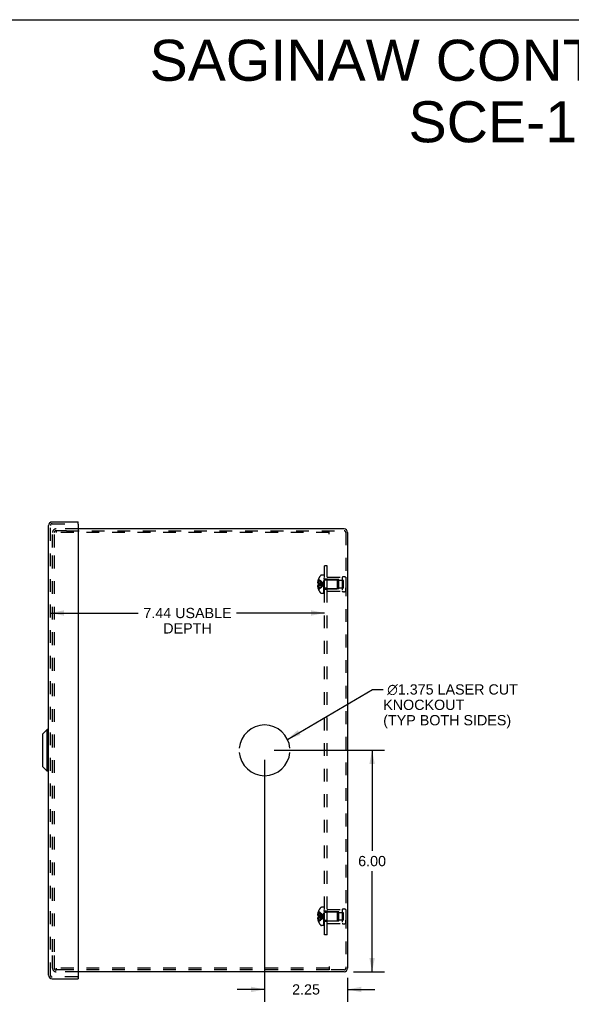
# Model space of a CAD drawing. Header units: inches. Extents: x 0 to 63, y 0 to 40.7.
# Tile 13 of 14: x 30.8 to 45.8, y 14.1 to 40.7. Entities that reach past the tile are written whole.
import ezdxf

# ---------------------------------------------------------------- set-up
doc = ezdxf.new("R2010")
doc.units = ezdxf.units.IN
doc.header["$LTSCALE"] = 3.462963
doc.header["$MEASUREMENT"] = 0
doc.linetypes.add('HIDDEN', pattern=[0.2, 0.1, -0.1])
doc.layers.get('0').update_dxf_attribs({"linetype": 'CONTINUOUS'})
for name, color, linetype in [('DEFAULT_2', 8, 'HIDDEN'), ('DIMENSIONS', 7, 'CONTINUOUS'), ('DOOR_ASSEMBLY', 7, 'CONTINUOUS'), ('OPEN', 7, 'CONTINUOUS'), ('SUBPANEL', 7, 'CONTINUOUS')]:
    doc.layers.add(name, color=color, linetype=linetype)
doc.styles.get("Standard").update_dxf_attribs({"font": 'arial.ttf'})
doc.dimstyles.new('DIMSTYLE_1', dxfattribs={"dimtxt": 0.277778, "dimasz": 0.37037, "dimexe": 0.09, "dimexo": 0.07, "dimgap": 0.0375, "dimtad": 0, "dimtih": 1, "dimtoh": 1, "dimzin": 4, "dimdsep": 46, "dimtxsty": 'Standard', "dimblk": '_FILLED', "dimblk1": '_FILLED', "dimblk2": '_FILLED', "dimcen": 0.09, "dimadec": 3, "dimazin": 1, "dimtfac": 1, "dimtdec": 3, "dimtofl": 0, "dimtmove": 0, "dimatfit": 3, "dimldrblk": '_FILLED', "dimfxl": 0, "dimtolj": 1, "dimtzin": 4, "dimarcsym": 0})
doc.dimstyles.get("Standard").update_dxf_attribs({"dimtxt": 0.314815, "dimasz": 0.37037, "dimexe": 0.09, "dimexo": 0.07, "dimgap": 0.09, "dimtad": 0, "dimtih": 1, "dimtoh": 1, "dimdec": 3, "dimzin": 4, "dimdsep": 46, "dimtxsty": 'Standard', "dimblk": '_FILLED', "dimblk1": '_FILLED', "dimblk2": '_FILLED', "dimcen": 0.09, "dimadec": 3, "dimazin": 1, "dimtp": 0.001, "dimtm": 0.001, "dimtfac": 1, "dimtdec": 3, "dimtofl": 0, "dimtmove": 0, "dimatfit": 3, "dimldrblk": '_FILLED', "dimfxl": 0, "dimtolj": 1, "dimtzin": 4, "dimarcsym": 0})

# ---------------------------------------------------------------- blocks, each defined once
blk = doc.blocks.new('_FILLED')
at = {"color": 0, "linetype": 'ByBlock'}
blk.add_solid([(0, 0), (-1, 0.2), (-1, -0.2)], dxfattribs=at)
blk = doc.blocks.new('*D15')
at = {"layer": 'DIMENSIONS', "color": 2, "linetype": 'Continuous'}
for p, q in [((31.628, 24.664), (34.011, 24.664)), ((39.064, 24.664), (36.68, 24.664))]:
    blk.add_line(p, q, dxfattribs=at)
at = {"layer": 'DIMENSIONS', "color": 2, "linetype": 'Continuous', "xscale": 0.3703703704, "yscale": 0.3703703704, "zscale": 0.3703703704, "rotation": 180}
blk.add_blockref('_FILLED', (31.628, 24.664), dxfattribs=at)
at = {"layer": 'DIMENSIONS', "color": 2, "linetype": 'Continuous', "xscale": 0.3703703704, "yscale": 0.3703703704, "zscale": 0.3703703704}
blk.add_blockref('_FILLED', (39.064, 24.664), dxfattribs=at)
at = {"layer": 'DIMENSIONS', "color": 2, "linetype": 'Continuous', "insert": (35.346, 24.803), "char_height": 0.27778, "width": 2.39054, "attachment_point": 2, "line_spacing_factor": 0.9}
blk.add_mtext('7.44 USABLE\\PDEPTH', dxfattribs=at)
blk = doc.blocks.new('*D20')
at = {"layer": 'DIMENSIONS', "color": 2, "linetype": 'Continuous'}
for p, q in [((37.696, 20.943), (40.687, 20.943)), ((40.354, 20.943), (40.354, 18.22)), ((40.354, 14.943), (40.354, 17.665)), ((39.851, 14.943), (40.687, 14.943))]:
    blk.add_line(p, q, dxfattribs=at)
at = {"layer": 'DIMENSIONS', "color": 2, "linetype": 'Continuous', "xscale": 0.3703703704, "yscale": 0.3703703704, "zscale": 0.3703703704}
for p, rotation in [((40.354, 20.943), 90), ((40.354, 14.943), 270)]:
    blk.add_blockref('_FILLED', p, dxfattribs=dict(at, rotation=rotation))
at = {"layer": 'DIMENSIONS', "color": 2, "linetype": 'Continuous', "insert": (40.354, 18.081), "char_height": 0.2778, "width": 0.75485, "attachment_point": 2, "line_spacing_factor": 0.9}
blk.add_mtext('6.00', dxfattribs=at)
blk = doc.blocks.new('*D21')
at = {"layer": 'DIMENSIONS', "color": 2, "linetype": 'Continuous'}
for p, q in [((37.437, 20.683), (37.437, 14.131)), ((39.687, 14.778), (39.687, 14.131)), ((37.437, 14.464), (36.696, 14.464)), ((39.687, 14.464), (40.427, 14.464))]:
    blk.add_line(p, q, dxfattribs=at)
at = {"layer": 'DIMENSIONS', "color": 2, "linetype": 'Continuous', "xscale": 0.3703703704, "yscale": 0.3703703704, "zscale": 0.3703703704}
blk.add_blockref('_FILLED', (37.437, 14.464), dxfattribs=at)
at = {"layer": 'DIMENSIONS', "color": 2, "linetype": 'Continuous', "xscale": 0.3703703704, "yscale": 0.3703703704, "zscale": 0.3703703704, "rotation": 180}
blk.add_blockref('_FILLED', (39.687, 14.464), dxfattribs=at)
at = {"layer": 'DIMENSIONS', "color": 2, "linetype": 'Continuous', "insert": (38.562, 14.603), "char_height": 0.2778, "width": 0.75485, "attachment_point": 2, "line_spacing_factor": 0.9}
blk.add_mtext('2.25', dxfattribs=at)

msp = doc.modelspace()

# ---------------------------------------------------------------- linework, layer by layer
at = {"color": 7, "linetype": 'Continuous'}
msp.add_line((0, 40.741), (62.963, 40.741), dxfattribs=at)
at = {"color": 3, "linetype": 'Continuous'}
for p, q in [((39.592, 26.943), (32.378, 26.943)), ((39.687, 26.848), (39.687, 15.037)), ((39.592, 14.943), (32.378, 14.943))]:
    msp.add_line(p, q, dxfattribs=at)
for centre, start, end in [((39.592, 26.848), 0, 90), ((39.592, 15.037), 270, 360)]:
    msp.add_arc(centre, 0.0948, start, end, dxfattribs=at)
at = {"layer": 'DEFAULT_2', "color": 8, "linetype": 'HIDDEN'}
for p, q in [((31.687, 26.443), (31.687, 26.848)), ((31.735, 26.443), (31.735, 26.848)), ((32.378, 26.943), (31.781, 26.943)), ((32.06, 26.895), (31.781, 26.895)), ((31.785, 26.895), (31.785, 26.847)), ((39.187, 26.847), (31.785, 26.847)), ((32.06, 26.895), (39.592, 26.895)), ((39.187, 26.8), (39.187, 26.895)), ((39.639, 26.848), (39.639, 15.037)), ((31.687, 15.483), (31.687, 26.403)), ((31.735, 15.483), (31.735, 26.403)), ((39.044, 25.689), (38.982, 25.689)), ((39.044, 25.197), (39.044, 25.689)), ((39.049, 25.197), (39.049, 25.686)), ((39.064, 25.686), (39.049, 25.686)), ((39.064, 25.65), (39.049, 25.65)), ((39.064, 25.644), (39.049, 25.644)), ((39.064, 25.621), (39.049, 25.621)), ((39.064, 25.197), (39.064, 25.686)), ((39.139, 25.255), (39.139, 25.631)), ((39.139, 25.631), (39.539, 25.631)), ((39.539, 25.631), (39.539, 25.255)), ((39.638, 25.631), (39.639, 25.543)), ((39.638, 25.631), (39.638, 25.255)), ((38.897, 25.492), (38.876, 25.492)), ((38.897, 25.393), (38.876, 25.393)), ((38.897, 25.547), (38.885, 25.547)), ((38.897, 25.461), (38.885, 25.461)), ((38.897, 25.425), (38.885, 25.425)), ((38.897, 25.582), (38.898, 25.583)), ((38.898, 25.583), (38.897, 25.583)), ((38.897, 25.582), (38.897, 25.461)), ((38.898, 25.461), (38.897, 25.461)), ((38.897, 25.461), (38.927, 25.458)), ((38.897, 25.425), (38.897, 25.303)), ((38.898, 25.425), (38.897, 25.425)), ((38.926, 25.458), (38.955, 25.455)), ((39.034, 25.439), (39.058, 25.443)), ((39.034, 25.439), (39.058, 25.443)), ((39.064, 25.581), (39.049, 25.581)), ((39.064, 25.566), (39.049, 25.566)), ((39.064, 25.489), (39.049, 25.489)), ((39.064, 25.488), (39.049, 25.488)), ((39.064, 25.356), (39.049, 25.356)), ((39.064, 25.348), (39.049, 25.348)), ((39.081, 25.567), (39.409, 25.567)), ((39.451, 25.568), (39.139, 25.568)), ((39.409, 25.567), (39.409, 25.319)), ((39.419, 25.557), (39.409, 25.567)), ((39.419, 25.329), (39.419, 25.557)), ((39.451, 25.318), (39.451, 25.568)), ((39.576, 25.544), (39.451, 25.544)), ((39.576, 25.341), (39.576, 25.544)), ((38.897, 25.338), (38.885, 25.338)), ((38.897, 25.303), (38.898, 25.302)), ((38.898, 25.302), (38.897, 25.302)), ((39.044, 25.197), (38.982, 25.197)), ((39.064, 25.288), (39.049, 25.288)), ((39.064, 25.266), (39.049, 25.266)), ((39.064, 25.248), (39.049, 25.248)), ((39.064, 25.212), (39.049, 25.212)), ((39.049, 25.197), (39.064, 25.197)), ((39.081, 25.319), (39.409, 25.319)), ((39.451, 25.318), (39.139, 25.318)), ((39.139, 25.255), (39.539, 25.255)), ((39.419, 25.329), (39.409, 25.319)), ((39.576, 25.341), (39.451, 25.341)), ((39.638, 25.255), (39.639, 25.343)), ((38.897, 16.547), (38.885, 16.547)), ((38.898, 16.583), (38.897, 16.583)), ((38.898, 16.583), (38.897, 16.582)), ((38.897, 16.582), (38.897, 16.461)), ((39.044, 16.689), (38.982, 16.689)), ((39.044, 16.197), (39.044, 16.689)), ((39.064, 16.686), (39.049, 16.686)), ((39.049, 16.197), (39.049, 16.686)), ((39.064, 16.65), (39.049, 16.65)), ((39.064, 16.644), (39.049, 16.644)), ((39.064, 16.621), (39.049, 16.621)), ((39.064, 16.581), (39.049, 16.581)), ((39.064, 16.566), (39.049, 16.566)), ((39.064, 16.197), (39.064, 16.686)), ((39.081, 16.567), (39.409, 16.567)), ((39.139, 16.631), (39.539, 16.631)), ((39.139, 16.255), (39.139, 16.631)), ((39.451, 16.568), (39.139, 16.568)), ((39.419, 16.557), (39.409, 16.567)), ((39.409, 16.567), (39.409, 16.319)), ((39.419, 16.329), (39.419, 16.557)), ((39.451, 16.318), (39.451, 16.568)), ((39.576, 16.544), (39.451, 16.544)), ((39.539, 16.631), (39.539, 16.255)), ((39.576, 16.341), (39.576, 16.544)), ((39.638, 16.631), (39.639, 16.543)), ((39.638, 16.631), (39.638, 16.255)), ((38.897, 16.492), (38.876, 16.492)), ((38.897, 16.393), (38.876, 16.393)), ((38.897, 16.461), (38.885, 16.461)), ((38.897, 16.425), (38.885, 16.425)), ((38.897, 16.338), (38.885, 16.338)), ((38.898, 16.461), (38.897, 16.461)), ((38.897, 16.461), (38.927, 16.458)), ((38.898, 16.425), (38.897, 16.425)), ((38.897, 16.425), (38.897, 16.303)), ((38.897, 16.303), (38.898, 16.302)), ((38.898, 16.302), (38.897, 16.302)), ((38.926, 16.458), (38.955, 16.455)), ((39.034, 16.439), (39.058, 16.443)), ((39.034, 16.439), (39.058, 16.443)), ((39.064, 16.489), (39.049, 16.489)), ((39.064, 16.488), (39.049, 16.488)), ((39.064, 16.356), (39.049, 16.356)), ((39.064, 16.348), (39.049, 16.348)), ((39.064, 16.288), (39.049, 16.288)), ((39.081, 16.319), (39.409, 16.319)), ((39.451, 16.318), (39.139, 16.318)), ((39.419, 16.329), (39.409, 16.319)), ((39.576, 16.341), (39.451, 16.341)), ((39.638, 16.255), (39.639, 16.343)), ((39.044, 16.197), (38.982, 16.197)), ((39.064, 16.266), (39.049, 16.266)), ((39.064, 16.248), (39.049, 16.248)), ((39.064, 16.212), (39.049, 16.212)), ((39.049, 16.197), (39.064, 16.197)), ((39.139, 16.255), (39.539, 16.255)), ((31.687, 15.037), (31.687, 15.443)), ((31.735, 15.037), (31.735, 15.443)), ((31.803, 14.991), (31.781, 14.991)), ((32.378, 14.943), (31.781, 14.943)), ((39.187, 15.039), (31.785, 15.039)), ((31.785, 15.039), (31.785, 14.991)), ((32.017, 14.991), (31.803, 14.991)), ((39.187, 14.991), (32.017, 14.991)), ((39.187, 15.085), (39.187, 14.991)), ((39.592, 14.991), (39.187, 14.991))]:
    msp.add_line(p, q, dxfattribs=at)
for points in [[(38.885, 25.547), (38.883, 25.54), (38.881, 25.533), (38.88, 25.526), (38.879, 25.519), (38.878, 25.513), (38.877, 25.506), (38.876, 25.499), (38.876, 25.492)], [(38.876, 25.492), (38.876, 25.489), (38.876, 25.486), (38.877, 25.483), (38.878, 25.48), (38.878, 25.477), (38.879, 25.474), (38.88, 25.471), (38.882, 25.468), (38.883, 25.464), (38.885, 25.461)], [(38.885, 25.425), (38.883, 25.421), (38.882, 25.418), (38.88, 25.414), (38.879, 25.411), (38.878, 25.408), (38.878, 25.405), (38.877, 25.402), (38.876, 25.399), (38.876, 25.396), (38.876, 25.393)], [(38.876, 25.393), (38.876, 25.386), (38.877, 25.379), (38.878, 25.373), (38.879, 25.366), (38.88, 25.359), (38.881, 25.352), (38.883, 25.345), (38.885, 25.338)], [(38.897, 25.547), (38.926, 25.532), (38.955, 25.517), (38.982, 25.5), (39.008, 25.482), (39.034, 25.463), (39.058, 25.443)], [(38.897, 25.492), (38.926, 25.485), (38.955, 25.478), (38.982, 25.47), (39.008, 25.461), (39.034, 25.452), (39.058, 25.443)], [(38.898, 25.461), (38.898, 25.458), (38.898, 25.455), (38.898, 25.452), (38.897, 25.449), (38.897, 25.446), (38.897, 25.443)], [(38.897, 25.338), (38.926, 25.353), (38.955, 25.368), (38.982, 25.385), (39.008, 25.403), (39.034, 25.422), (39.058, 25.443)], [(38.897, 25.443), (38.897, 25.44), (38.897, 25.437), (38.898, 25.434), (38.898, 25.431), (38.898, 25.428), (38.898, 25.425)], [(38.897, 25.393), (38.926, 25.4), (38.955, 25.407), (38.982, 25.415), (39.008, 25.424), (39.034, 25.433), (39.058, 25.443)], [(38.897, 25.425), (38.926, 25.427), (38.955, 25.43), (38.982, 25.433), (39.008, 25.436), (39.034, 25.439)], [(38.898, 25.583), (38.927, 25.563), (38.955, 25.542), (38.982, 25.519), (39.008, 25.495), (39.034, 25.47), (39.058, 25.443)], [(38.898, 25.302), (38.927, 25.322), (38.955, 25.343), (38.982, 25.366), (39.008, 25.39), (39.034, 25.416), (39.058, 25.443)], [(38.898, 25.425), (38.927, 25.427), (38.955, 25.43), (38.982, 25.433), (39.008, 25.436)], [(38.955, 25.455), (38.982, 25.452), (39.008, 25.449), (39.034, 25.446), (39.058, 25.443)], [(38.982, 25.452), (39.008, 25.449), (39.034, 25.446), (39.058, 25.443)], [(38.885, 16.547), (38.883, 16.54), (38.881, 16.533), (38.88, 16.526), (38.879, 16.519), (38.878, 16.513), (38.877, 16.506), (38.876, 16.499), (38.876, 16.492)], [(38.897, 16.547), (38.926, 16.532), (38.955, 16.517), (38.982, 16.5), (39.008, 16.482), (39.034, 16.463), (39.058, 16.443)], [(38.898, 16.583), (38.927, 16.563), (38.955, 16.542), (38.982, 16.519), (39.008, 16.495), (39.034, 16.47), (39.058, 16.443)], [(38.876, 16.492), (38.876, 16.489), (38.876, 16.486), (38.877, 16.483), (38.878, 16.48), (38.878, 16.477), (38.879, 16.474), (38.88, 16.471), (38.882, 16.468), (38.883, 16.464), (38.885, 16.461)], [(38.885, 16.425), (38.883, 16.421), (38.882, 16.418), (38.88, 16.414), (38.879, 16.411), (38.878, 16.408), (38.878, 16.405), (38.877, 16.402), (38.876, 16.399), (38.876, 16.396), (38.876, 16.393)], [(38.876, 16.393), (38.876, 16.386), (38.877, 16.379), (38.878, 16.373), (38.879, 16.366), (38.88, 16.359), (38.881, 16.352), (38.883, 16.345), (38.885, 16.338)], [(38.897, 16.492), (38.926, 16.485), (38.955, 16.478), (38.982, 16.47), (39.008, 16.461), (39.034, 16.452), (39.058, 16.443)], [(38.897, 16.443), (38.897, 16.446), (38.897, 16.449), (38.898, 16.452), (38.898, 16.455), (38.898, 16.458), (38.898, 16.461)], [(38.897, 16.393), (38.926, 16.4), (38.955, 16.407), (38.982, 16.415), (39.008, 16.424), (39.034, 16.433), (39.058, 16.443)], [(38.898, 16.425), (38.898, 16.428), (38.898, 16.431), (38.898, 16.434), (38.897, 16.437), (38.897, 16.44), (38.897, 16.443)], [(38.897, 16.338), (38.926, 16.353), (38.955, 16.368), (38.982, 16.385), (39.008, 16.403), (39.034, 16.422), (39.058, 16.443)], [(38.897, 16.425), (38.926, 16.427), (38.955, 16.43), (38.982, 16.433), (39.008, 16.436), (39.034, 16.439)], [(38.898, 16.302), (38.927, 16.322), (38.955, 16.343), (38.982, 16.366), (39.008, 16.39), (39.034, 16.416), (39.058, 16.443)], [(38.898, 16.425), (38.927, 16.427), (38.955, 16.43), (38.982, 16.433), (39.008, 16.436)], [(38.955, 16.455), (38.982, 16.452), (39.008, 16.449), (39.034, 16.446), (39.058, 16.443)], [(38.982, 16.452), (39.008, 16.449), (39.034, 16.446), (39.058, 16.443)]]:
    msp.add_lwpolyline(points, dxfattribs=at)
for centre, radius, start, end in [((31.781, 26.848), 0.0948, 90, 180), ((31.781, 26.848), 0.0468, 90, 180), ((39.592, 26.848), 0.0468, 0, 90), ((39.226, 25.443), 0.357, 139.0666, 156.8097), ((38.982, 25.654), 0.035, 90, 139.0666), ((39.589, 25.544), 0.1, 60.0508, 119.9492), ((39.226, 25.443), 0.357, 156.9983, 162.9593), ((39.081, 25.604), 0.0372, 180, 210.0497), ((39.081, 25.604), 0.0372, 242.4601, 270), ((39.226, 25.443), 0.357, 197.0407, 203.0017), ((39.226, 25.443), 0.357, 203.1903, 220.9334), ((38.982, 25.232), 0.035, 220.9334, 270), ((39.081, 25.281), 0.0372, 149.9503, 180), ((39.081, 25.281), 0.0372, 90, 117.5399), ((39.589, 25.341), 0.1, 240.0508, 299.9492), ((39.226, 16.443), 0.357, 156.9983, 162.9593), ((39.226, 16.443), 0.357, 139.0666, 156.8097), ((38.982, 16.654), 0.035, 90, 139.0666), ((39.081, 16.604), 0.0372, 180, 210.0497), ((39.081, 16.604), 0.0372, 242.4601, 270), ((39.589, 16.544), 0.1, 60.0508, 119.9492), ((39.226, 16.443), 0.357, 197.0407, 203.0017), ((39.226, 16.443), 0.357, 203.1903, 220.9334), ((39.081, 16.281), 0.0372, 149.9503, 180), ((39.081, 16.281), 0.0372, 90, 117.5399), ((38.982, 16.232), 0.035, 220.9334, 270), ((39.589, 16.341), 0.1, 240.0508, 299.9492), ((31.781, 15.037), 0.0948, 180, 270), ((31.781, 15.037), 0.0468, 180, 270), ((39.592, 15.037), 0.0468, 270, 360)]:
    msp.add_arc(centre, radius, start, end, dxfattribs=at)
at = {"layer": 'DOOR_ASSEMBLY', "color": 3, "linetype": 'Continuous'}
for p, q in [((31.58, 14.85), (31.58, 27.035)), ((31.674, 27.13), (32.378, 27.13)), ((32.378, 27.067), (32.378, 14.818)), ((31.674, 14.755), (32.378, 14.755))]:
    msp.add_line(p, q, dxfattribs=at)
at = {"layer": 'DOOR_ASSEMBLY', "color": 8, "linetype": 'HIDDEN'}
for p, q in [((31.628, 14.85), (31.628, 27.035)), ((31.674, 27.082), (32.363, 27.082)), ((32.363, 14.803), (31.674, 14.803))]:
    msp.add_line(p, q, dxfattribs=at)
at = {"layer": 'DOOR_ASSEMBLY', "color": 7, "linetype": 'Continuous'}
for p, q in [((32.378, 27.082), (32.363, 27.082)), ((32.378, 27.082), (32.378, 27.13)), ((31.424, 21.387), (31.542, 21.505)), ((31.424, 20.498), (31.424, 21.387)), ((31.542, 20.38), (31.542, 21.505)), ((31.58, 21.505), (31.542, 21.505)), ((31.424, 20.498), (31.542, 20.38)), ((31.58, 20.38), (31.542, 20.38)), ((32.363, 14.803), (32.378, 14.803)), ((32.378, 14.803), (32.378, 14.755))]:
    msp.add_line(p, q, dxfattribs=at)
at = {"layer": 'DOOR_ASSEMBLY', "color": 3, "linetype": 'Continuous'}
for centre, radius, start, end in [((31.674, 27.035), 0.0948, 90, 180), ((32.363, 27.067), 0.015, 0, 90), ((31.674, 14.85), 0.0948, 180, 270), ((32.363, 14.818), 0.015, 270, 360)]:
    msp.add_arc(centre, radius, start, end, dxfattribs=at)
at = {"layer": 'DOOR_ASSEMBLY', "color": 8, "linetype": 'HIDDEN'}
for centre, start, end in [((31.674, 27.035), 90, 180), ((31.674, 14.85), 180, 270)]:
    msp.add_arc(centre, 0.0468, start, end, dxfattribs=at)
at = {"layer": 'OPEN', "color": 40, "linetype": 'Continuous'}
for start, end in [(4.5886, 175.4114), (184.5886, 355.4114)]:
    msp.add_arc((37.437, 20.943), 0.688, start, end, dxfattribs=at)
at = {"layer": 'SUBPANEL', "color": 8, "linetype": 'HIDDEN'}
for p, q in [((39.064, 15.943), (39.064, 25.943)), ((39.139, 25.943), (39.064, 25.943)), ((39.139, 15.943), (39.139, 25.943)), ((39.139, 25.583), (39.064, 25.583)), ((39.139, 25.552), (39.064, 25.552)), ((39.139, 25.334), (39.064, 25.334)), ((39.139, 25.302), (39.064, 25.302)), ((39.139, 16.583), (39.064, 16.583)), ((39.139, 16.552), (39.064, 16.552)), ((39.139, 16.334), (39.064, 16.334)), ((39.139, 16.302), (39.064, 16.302)), ((39.139, 15.943), (39.064, 15.943))]:
    msp.add_line(p, q, dxfattribs=at)

# ---------------------------------------------------------------- texts
at = {"layer": 'DIMENSIONS', "color": 2, "linetype": 'Continuous', "line_spacing_factor": 0.9}
for s, insert, char_height, width, attachment_point in [('SAGINAW CONTROL & ENGINEERING\\PSCE-12N1208NKLP', (48.373, 40.197), 1.11111, 28.06278, 2), (' \\fgdt;{\\fgdt;n}\\fArial;1.375 LASER CUT\\PKNOCKOUT\\P(TYP BOTH SIDES)', (40.655, 22.732), 0.27778, 3.72952, 1)]:
    msp.add_mtext(s, dxfattribs=dict(at, insert=insert, char_height=char_height, width=width, attachment_point=attachment_point))

# ---------------------------------------------------------------- dimensions: what is measured, and where the dimension line sits
at = {"layer": 'DIMENSIONS', "color": 2, "linetype": 'Continuous'}
dim = msp.add_linear_dim(base=(31.628, 24.664), p1=(39.064, 25.693), p2=(31.628, 27.082), angle=180, text='<> USABLE\\PDEPTH', dimstyle='DIMSTYLE_1', dxfattribs=at)
dim.commit()
dim.dimension.update_dxf_attribs({"geometry": '*D15', "text_midpoint": (35.346, 24.456), "dimtype": 160})
for base, p1, p2, angle, picture, middle in [((40.354, 20.943), (39.781, 14.943), (37.626, 20.943), 90, '*D20', (40.352, 17.941)), ((37.437, 14.464), (39.687, 14.061), (37.437, 20.753), 180, '*D21', (38.559, 14.463))]:
    dim = msp.add_linear_dim(base=base, p1=p1, p2=p2, angle=angle, dimstyle='DIMSTYLE_1', dxfattribs=at)
    dim.commit()
    dim.dimension.update_dxf_attribs({"geometry": picture, "text_midpoint": middle, "dimtype": 160})

# ---------------------------------------------------------------- leaders
at = {"layer": 'DIMENSIONS', "color": 2, "linetype": 'Continuous', "annotation_type": 0, "has_hookline": 1, "hookline_direction": 1, "text_width": 3.573}
msp.add_leader([(38.056, 21.24), (40.361, 22.593), (40.655, 22.593)], dimstyle='Standard', override={"dimtad": 0}, dxfattribs=at)

doc.saveas('drawing.dxf')
